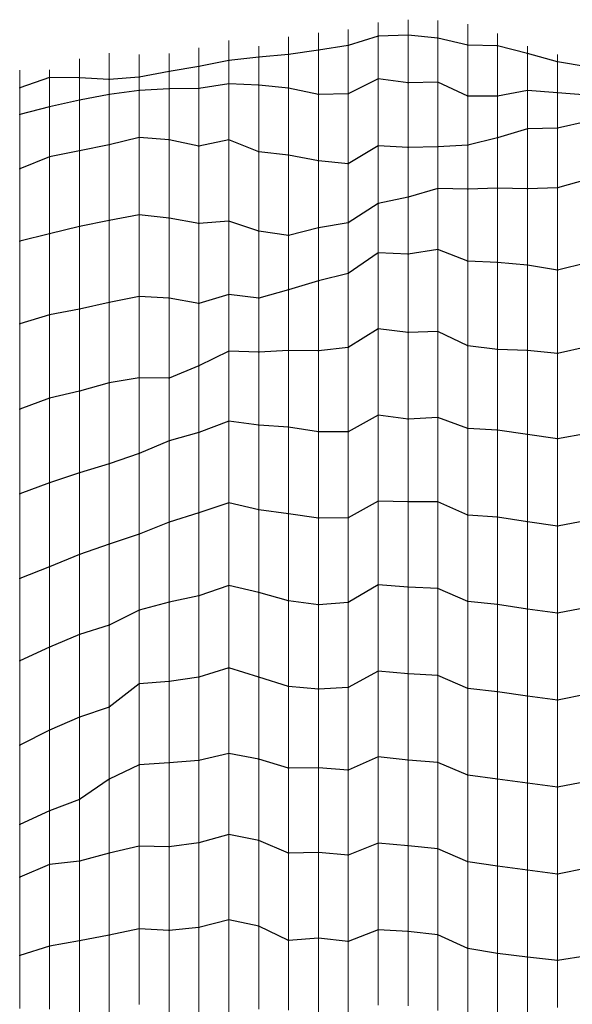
# Model space of a CAD drawing. Extents: x -2 to 194, y -30 to 73.
# Tile 2 of 4: x -2 to 16, y -3 to 30. Entities that reach past the tile are written whole.
import ezdxf

# ---------------------------------------------------------------- set-up
doc = ezdxf.new("R2010")
doc.units = 0
doc.header["$LTSCALE"] = 1.400842
doc.layers.add('1', color=7, linetype='CONTINUOUS')
doc.layers.add('poly', color=5, linetype='CONTINUOUS')

msp = doc.modelspace()

# ---------------------------------------------------------------- linework, layer by layer
at = {"layer": '1', "linetype": 'Continuous', "lineweight": 0}
for points in [[(11, -2.997, 1.344), (11, -1.989, 1.246), (11, -0.985, 1.241), (11, 0.017, 1.141), (11, 1.02, 1.038), (11, 1.996, 0.765), (11, 2.988, 0.6), (11, 3.967, 0.388), (11, 4.96, 0.219), (11, 5.949, 0.063), (11, 6.941, -0.099), (11, 7.937, -0.241), (11, 8.938, -0.366), (11, 9.939, -0.489), (11, 10.94, -0.6), (11, 11.936, -0.752), (11, 12.927, -0.934), (11, 13.907, -1.16), (11, 14.882, -1.408), (11, 15.807, -1.816), (11, 16.771, -2.12), (11, 17.807, -2.153), (11, 18.819, -2.212), (11, 19.822, -2.329), (11, 20.795, -2.62), (11, 21.707, -3.064), (11, 22.48, -3.766), (11, 23.195, -4.466), (11, 23.856, -5.22), (11, 24.311, -6.149), (11, 24.834, -7.005), (11, 25.463, -7.791), (11, 26.23, -8.456), (11, 27.01, -9.089), (11, 27.719, -9.799), (11, 28.42, -10.51), (11, 28.977, -11.364), (11, 29.451, -12.248), (11, 29.678, -13.26), (11, 29.891, -14.237), (11, 29.995, -15.239)], [(9, -3.865, 1.905), (9, -2.842, 1.866), (9, -1.845, 1.649), (9, -0.863, 1.455), (9, 0.146, 1.374), (9, 1.161, 1.536), (9, 2.185, 1.444), (9, 3.178, 1.338), (9, 4.158, 1.092), (9, 5.127, 0.868), (9, 6.089, 0.571), (9, 7.028, 0.209), (9, 8.001, -0.038), (9, 8.991, -0.216), (9, 9.97, -0.446), (9, 10.962, -0.616), (9, 11.909, -0.989), (9, 12.981, -1.001), (9, 13.984, -1.035), (9, 14.984, -1.179), (9, 15.977, -1.353), (9, 16.957, -1.581), (9, 17.932, -1.835), (9, 18.908, -2.045), (9, 19.84, -2.453), (9, 20.758, -2.86), (9, 21.538, -3.566), (9, 22.34, -4.174), (9, 22.905, -5.083), (9, 23.287, -6.023), (9, 24.164, -6.747), (9, 24.802, -7.544), (9, 25.524, -8.25), (9, 26.246, -8.943), (9, 27.23, -9.365), (9, 28.07, -9.945), (9, 28.657, -10.86), (9, 29.103, -11.765), (9, 29.357, -12.757), (9, 29.479, -13.759), (9, 29.666, -14.745)], [(10, -2.975, 1.701), (10, -1.973, 1.479), (10, -0.937, 1.501), (10, 0.064, 1.376), (10, 1.065, 1.248), (10, 2.056, 1.072), (10, 3.049, 0.911), (10, 4.042, 0.757), (10, 5.042, 0.624), (10, 6.02, 0.394), (10, 7.002, 0.168), (10, 7.992, -0.011), (10, 8.991, -0.138), (10, 9.986, -0.294), (10, 10.981, -0.446), (10, 11.949, -0.727), (10, 12.912, -0.979), (10, 13.859, -1.305), (10, 14.821, -1.575), (10, 15.86, -1.566), (10, 16.858, -1.779), (10, 17.854, -1.917), (10, 18.844, -2.109), (10, 19.839, -2.256), (10, 20.8, -2.587), (10, 21.689, -3.086), (10, 22.443, -3.791), (10, 23.036, -4.625), (10, 23.547, -5.491), (10, 24.076, -6.343), (10, 24.753, -7.1), (10, 25.407, -7.858), (10, 26.211, -8.486), (10, 26.915, -9.212), (10, 27.828, -9.72), (10, 28.482, -10.609), (10, 28.962, -11.498), (10, 29.422, -12.389), (10, 29.584, -13.43), (10, 29.747, -14.417), (10, 29.899, -15.409)], [(11.999, -3.157, 1.09), (11.999, -2.144, 1.03), (11.999, -1.148, 0.911), (11.999, -0.146, 0.79), (11.999, 0.84, 0.584), (11.999, 1.827, 0.388), (11.999, 2.812, 0.178), (11.999, 3.808, 0.037), (11.999, 4.807, -0.108), (11.999, 5.805, -0.245), (11.999, 6.806, -0.378), (11.999, 7.808, -0.48), (11.999, 8.809, -0.6), (11.999, 9.81, -0.713), (11.999, 10.811, -0.835), (11.999, 11.806, -0.99), (11.999, 12.803, -1.134), (11.999, 13.803, -1.249), (11.999, 14.795, -1.431), (11.999, 15.774, -1.656), (11.999, 16.712, -2.037), (11.999, 17.665, -2.342), (11.999, 18.695, -2.403), (11.999, 19.702, -2.483), (11.999, 20.688, -2.71), (11.999, 21.617, -3.124), (11.999, 22.526, -3.542), (11.999, 23.342, -4.156), (11.999, 23.974, -4.977), (11.999, 24.56, -5.79), (11.999, 24.918, -6.763), (11.999, 25.376, -7.665), (11.999, 26.13, -8.402), (11.999, 26.8, -9.155), (11.999, 27.722, -9.673), (11.999, 28.343, -10.609), (11.999, 28.82, -11.492), (11.999, 29.34, -12.35), (11.999, 29.685, -13.311), (11.999, 29.802, -14.335), (11.999, 29.973, -15.323)], [(13, -3.585, 0.552), (13, -2.592, 0.643), (13, -1.574, 0.519), (13, -0.585, 0.355), (13, 0.409, 0.208), (13, 1.408, 0.078), (13, 2.403, -0.082), (13, 3.404, -0.206), (13, 4.404, -0.33), (13, 5.407, -0.445), (13, 6.403, -0.593), (13, 7.4, -0.741), (13, 8.402, -0.855), (13, 9.397, -1.006), (13, 10.403, -1.072), (13, 11.401, -1.221), (13, 12.407, -1.298), (13, 13.398, -1.479), (13, 14.398, -1.593), (13, 15.396, -1.728), (13, 16.386, -1.921), (13, 17.349, -2.22), (13, 18.251, -2.688), (13, 19.32, -2.81), (13, 20.33, -2.844), (13, 21.32, -3.132), (13, 22.248, -3.523), (13, 23.136, -3.995), (13, 23.949, -4.592), (13, 24.653, -5.32), (13, 25.124, -6.252), (13, 25.585, -7.139), (13, 26.094, -8.004), (13, 26.752, -8.779), (13, 27.225, -9.69), (13, 27.987, -10.422), (13, 28.638, -11.189), (13, 29.106, -12.104), (13, 29.373, -13.092), (13, 29.725, -14.04), (13, 29.848, -15.06)], [(7, -3.142, 1.909), (7, -2.153, 1.761), (7, -1.164, 1.572), (7, -0.164, 1.446), (7, 0.858, 1.554), (7, 1.864, 1.577), (7, 2.866, 1.464), (7, 3.855, 1.308), (7, 4.813, 0.968), (7, 5.723, 0.542), (7, 6.611, 0.082), (7, 7.701, 0.023), (7, 8.706, -0.06), (7, 9.681, -0.373), (7, 10.691, -0.515), (7, 11.68, -0.71), (7, 12.69, -0.76), (7, 13.697, -0.778), (7, 14.701, -0.868), (7, 15.695, -1.041), (7, 16.681, -1.239), (7, 17.626, -1.601), (7, 18.471, -2.197), (7, 19.3, -2.758), (7, 20.041, -3.442), (7, 20.757, -4.145), (7, 21.205, -5.118), (7, 22.085, -5.815), (7, 22.642, -6.724), (7, 23.993, -7.075), (7, 24.876, -7.656), (7, 25.849, -8.005), (7, 26.661, -8.696), (7, 27.452, -9.31), (7, 28.053, -10.171), (7, 28.472, -11.099), (7, 28.735, -12.08), (7, 29.054, -13.036), (7, 28.982, -14.115), (7, 29.427, -15.161)], [(8, -3.661, 1.975), (8, -2.66, 1.835), (8, -1.672, 1.675), (8, -0.69, 1.458), (8, 0.321, 1.379), (8, 1.351, 1.679), (8, 2.403, 1.635), (8, 3.402, 1.445), (8, 4.374, 1.188), (8, 5.325, 0.867), (8, 6.283, 0.555), (8, 7.128, -0.072), (8, 8.263, -0.228), (8, 9.232, -0.517), (8, 10.189, -0.791), (8, 11.194, -0.917), (8, 12.214, -0.84), (8, 13.221, -0.838), (8, 14.218, -0.867), (8, 15.222, -0.977), (8, 16.213, -1.168), (8, 17.19, -1.407), (8, 18.149, -1.718), (8, 19.025, -2.252), (8, 19.886, -2.759), (8, 20.739, -3.284), (8, 21.433, -4.067), (8, 22.023, -4.882), (8, 22.512, -5.761), (8, 23.418, -6.405), (8, 24.182, -7.06), (8, 24.912, -7.75), (8, 25.761, -8.315), (8, 26.533, -8.964), (8, 27.287, -9.622), (8, 27.948, -10.387), (8, 28.467, -11.264), (8, 28.943, -12.144), (8, 29.112, -13.188), (8, 29.19, -14.192), (8, 29.557, -15.167)], [(14, -3.883, -0.029), (14, -2.874, -0.188), (14, -1.864, -0.218), (14, -0.869, -0.461), (14, 0.154, -0.503), (14, 1.162, -0.542), (14, 2.16, -0.749), (14, 3.168, -0.817), (14, 4.181, -0.809), (14, 5.179, -0.981), (14, 6.183, -1.007), (14, 7.186, -1.119), (14, 8.193, -1.177), (14, 9.188, -1.342), (14, 10.201, -1.344), (14, 11.201, -1.456), (14, 12.199, -1.592), (14, 13.204, -1.674), (14, 14.201, -1.807), (14, 15.201, -1.94), (14, 16.196, -2.106), (14, 17.176, -2.331), (14, 18.128, -2.663), (14, 18.992, -3.208), (14, 20.158, -3.239), (14, 21.162, -3.28), (14, 22.155, -3.53), (14, 23.069, -4.002), (14, 23.919, -4.533), (14, 24.651, -5.246), (14, 25.156, -6.159), (14, 25.776, -6.958), (14, 26.337, -7.791), (14, 26.927, -8.599), (14, 27.206, -9.63), (14, 27.976, -10.457), (14, 28.561, -11.281), (14, 29.093, -12.13), (14, 29.301, -13.179), (14, 29.421, -14.176), (14, 29.534, -15.171)], [(4, -3.613, 1.384), (4, -2.62, 1.259), (4, -1.62, 1.137), (4, -0.621, 1.01), (4, 0.385, 0.933), (4, 1.382, 0.808), (4, 2.385, 0.712), (4, 3.388, 0.632), (4, 4.358, 0.249), (4, 5.377, 0.095), (4, 6.339, -0.226), (4, 7.373, -0.304), (4, 8.382, -0.248), (4, 9.4, -0.565), (4, 10.343, -0.894), (4, 11.294, -1.207), (4, 12.261, -1.461), (4, 13.249, -1.618), (4, 14.251, -1.712), (4, 15.255, -1.791), (4, 16.217, -2.354), (4, 17.062, -2.896), (4, 17.81, -3.579), (4, 18.58, -4.22), (4, 19.341, -4.873), (4, 19.92, -5.737), (4, 21.295, -5.982), (4, 22.247, -6.349), (4, 23.164, -6.751), (4, 24.274, -6.709), (4, 25.297, -7.246), (4, 26.098, -7.874), (4, 26.897, -8.475), (4, 27.547, -9.276), (4, 27.949, -10.238), (4, 28.173, -11.231), (4, 28.413, -12.201), (4, 28.536, -13.202), (4, 28.743, -14.184), (4, 29.054, -15.139)], [(5, -3.902, 1.6), (5, -2.902, 1.499), (5, -1.907, 1.401), (5, -0.915, 1.291), (5, 0.086, 1.164), (5, 1.093, 1.108), (5, 2.095, 1.009), (5, 3.097, 0.892), (5, 4.065, 0.576), (5, 4.973, 0.137), (5, 6.017, -0.014), (5, 7.036, 0), (5, 8.036, 0.097), (5, 9.047, 0.024), (5, 10.034, -0.223), (5, 10.971, -0.59), (5, 11.876, -1.014), (5, 12.943, -1.103), (5, 13.932, -1.301), (5, 14.966, -1.217), (5, 15.994, -1.53), (5, 16.888, -2.037), (5, 17.734, -2.572), (5, 18.53, -3.185), (5, 19.281, -3.849), (5, 19.795, -4.783), (5, 20.658, -5.452), (5, 21.371, -6.165), (5, 22.472, -6.485), (5, 23.345, -7.05), (5, 24.462, -7.166), (5, 25.423, -7.571), (5, 26.347, -7.948), (5, 27.101, -8.745), (5, 27.668, -9.583), (5, 28.168, -10.455), (5, 28.496, -11.418), (5, 28.596, -12.44), (5, 28.77, -13.43), (5, 29.133, -14.386), (5, 29.298, -15.396)], [(6, -3.107, 1.787), (6, -2.117, 1.65), (6, -1.112, 1.564), (6, -0.115, 1.424), (6, 0.897, 1.414), (6, 1.899, 1.308), (6, 2.903, 1.226), (6, 3.882, 0.945), (6, 4.869, 0.76), (6, 5.76, 0.069), (6, 7.112, 0.17), (6, 8.118, 0.135), (6, 9.124, 0.058), (6, 10.108, -0.195), (6, 11.081, -0.407), (6, 12.009, -0.837), (6, 13.121, -0.816), (6, 14.122, -0.955), (6, 15.107, -1.122), (6, 16.087, -1.344), (6, 17.054, -1.624), (6, 17.929, -2.19), (6, 18.72, -2.816), (6, 19.575, -3.353), (6, 20.185, -4.266), (6, 20.711, -5.117), (6, 21.458, -5.833), (6, 22.176, -6.537), (6, 23.244, -6.879), (6, 24.162, -7.301), (6, 25.131, -7.588), (6, 26.009, -8.13), (6, 26.815, -8.728), (6, 27.62, -9.328), (6, 28.181, -10.252), (6, 28.529, -11.212), (6, 28.715, -12.213), (6, 28.884, -13.198), (6, 29.011, -14.195), (6, 29.112, -15.191)], [(15, -3.794, -1.158), (15, -2.805, -1.306), (15, -1.787, -1.277), (15, -0.785, -1.447), (15, 0.195, -1.619), (15, 1.217, -1.561), (15, 2.223, -1.682), (15, 3.223, -1.756), (15, 4.242, -1.597), (15, 5.279, -1.772), (15, 6.314, -1.673), (15, 7.326, -1.769), (15, 8.322, -1.848), (15, 9.316, -2.02), (15, 10.348, -1.855), (15, 11.367, -1.917), (15, 12.375, -1.897), (15, 13.376, -2.008), (15, 14.379, -2.092), (15, 15.376, -2.24), (15, 16.376, -2.364), (15, 17.358, -2.596), (15, 18.327, -2.874), (15, 19.258, -3.258), (15, 20.229, -3.519), (15, 21.252, -3.534), (15, 22.252, -3.831), (15, 23.16, -4.293), (15, 23.992, -4.861), (15, 24.799, -5.447), (15, 25.518, -6.151), (15, 26.195, -6.886), (15, 26.641, -7.835), (15, 27.124, -8.711), (15, 27.5, -9.644), (15, 28.02, -10.512), (15, 28.586, -11.342), (15, 28.853, -12.371), (15, 29.002, -13.371), (15, 29.003, -14.383), (15, 29.107, -15.383)], [(0, -3.347, 1.015), (0, -2.409, 0.656), (0, -1.571, 0.042), (0, -0.345, 0.009), (0, 0.649, -0.253), (0, 1.582, -0.61), (0, 2.449, -1.149), (0, 3.019, -2.131), (0, 4.187, -2.611), (0, 5.201, -2.771), (0, 6.191, -2.938), (0, 7.18, -3.105), (0, 8.171, -3.25), (0, 9.168, -3.394), (0, 10.12, -3.782), (0, 11.143, -3.927), (0, 12.1, -4.291), (0, 13.028, -4.665), (0, 14.151, -4.576), (0, 15.155, -4.584), (0, 16.153, -4.958), (0, 17.182, -5.072), (0, 18.178, -5.221), (0, 19.159, -5.445), (0, 20.137, -5.682), (0, 21.114, -5.917), (0, 22.137, -5.938), (0, 23.134, -6.174), (0, 24.058, -6.623), (0, 25.007, -6.962), (0, 25.864, -7.526), (0, 26.577, -8.264), (0, 27.139, -9.112), (0, 27.512, -10.068), (0, 27.768, -11.043), (0, 28.018, -12.016), (0, 28.149, -13.017), (0, 28.289, -14.007), (0, 28.687, -14.96)], [(1, -3.385, 0.991), (1, -2.431, 0.709), (1, -1.508, 0.309), (1, -0.544, 0.021), (1, 0.441, -0.189), (1, 1.431, -0.374), (1, 2.4, -0.636), (1, 3.377, -0.855), (1, 4.289, -1.351), (1, 4.985, -2.169), (1, 6.181, -2.469), (1, 7.079, -3.009), (1, 8.28, -2.97), (1, 9.285, -3.191), (1, 10.242, -3.494), (1, 11.325, -3.398), (1, 12.359, -3.726), (1, 13.268, -4.174), (1, 14.292, -4.371), (1, 15.321, -4.305), (1, 16.34, -4.604), (1, 17.311, -4.841), (1, 18.265, -5.158), (1, 19.199, -5.532), (1, 20.225, -5.679), (1, 21.211, -5.862), (1, 22.193, -6.073), (1, 23.181, -6.27), (1, 24.106, -6.736), (1, 25.088, -7.01), (1, 25.968, -7.569), (1, 26.659, -8.354), (1, 27.257, -9.16), (1, 27.678, -10.096), (1, 27.96, -11.064), (1, 27.921, -12.117), (1, 28.223, -13.141), (1, 28.605, -14.069), (1, 28.878, -15.038)], [(2, -2.953, 0.894), (2, -1.971, 0.69), (2, -0.99, 0.502), (2, -0.01, 0.282), (2, 0.974, 0.072), (2, 1.959, -0.131), (2, 2.946, -0.322), (2, 3.968, -0.316), (2, 4.968, -0.723), (2, 5.871, -1.158), (2, 6.98, -1.164), (2, 7.979, -1.416), (2, 8.986, -1.522), (2, 9.931, -2.142), (2, 10.605, -2.94), (2, 11.684, -3.34), (2, 12.797, -3.212), (2, 13.826, -3.415), (2, 14.816, -3.567), (2, 15.745, -4.103), (2, 16.561, -4.693), (2, 17.61, -4.943), (2, 18.557, -5.282), (2, 19.587, -5.362), (2, 20.56, -5.738), (2, 21.543, -5.975), (2, 22.539, -6.122), (2, 23.499, -6.467), (2, 24.46, -6.731), (2, 25.396, -7.096), (2, 26.247, -7.672), (2, 26.898, -8.496), (2, 27.424, -9.354), (2, 27.81, -10.291), (2, 28.086, -11.257), (2, 27.991, -12.323), (2, 28.324, -13.354), (2, 28.546, -14.337), (2, 28.83, -15.3)], [(3, -3.479, 1.207), (3, -2.503, 1.005), (3, -1.507, 0.857), (3, -0.502, 0.755), (3, 0.486, 0.559), (3, 1.485, 0.421), (3, 2.487, 0.314), (3, 3.479, 0.142), (3, 4.488, 0.115), (3, 5.486, -0.075), (3, 6.423, -0.48), (3, 7.427, -0.685), (3, 8.435, -0.754), (3, 9.411, -1.137), (3, 10.315, -1.569), (3, 11.276, -1.876), (3, 12.168, -2.361), (3, 13.319, -2.341), (3, 14.32, -2.429), (3, 15.311, -2.617), (3, 16.228, -3.143), (3, 16.891, -4.001), (3, 17.695, -4.646), (3, 18.606, -5.109), (3, 19.569, -5.422), (3, 20.552, -5.65), (3, 21.483, -6.06), (3, 22.484, -6.274), (3, 23.435, -6.617), (3, 24.478, -6.687), (3, 25.454, -7.062), (3, 26.281, -7.701), (3, 26.973, -8.439), (3, 27.55, -9.271), (3, 27.876, -10.265), (3, 28.147, -11.228), (3, 28.222, -12.246), (3, 28.407, -13.236), (3, 28.698, -14.201), (3, 28.862, -15.197)], [(16, -3.056, -2.456), (16, -2.066, -2.623), (16, -1.075, -2.703), (16, -0.057, -2.53), (16, 0.997, -2.76), (16, 2.037, -2.71), (16, 3.041, -2.652), (16, 4.048, -2.742), (16, 5.051, -2.728), (16, 6.043, -2.573), (16, 7.05, -2.524), (16, 8.057, -2.643), (16, 9.075, -2.603), (16, 10.069, -2.464), (16, 11.076, -2.416), (16, 12.078, -2.337), (16, 13.09, -2.484), (16, 14.11, -2.452), (16, 15.115, -2.494), (16, 16.119, -2.616), (16, 17.114, -2.774), (16, 18.094, -3.01), (16, 19.066, -3.274), (16, 19.984, -3.7), (16, 21.004, -3.888), (16, 21.971, -4.158), (16, 22.929, -4.458), (16, 23.905, -4.71), (16, 24.799, -5.236), (16, 25.541, -5.95), (16, 26.186, -6.72), (16, 26.66, -7.628), (16, 27.123, -8.512), (16, 27.455, -9.465), (16, 27.788, -10.409), (16, 28.284, -11.301), (16, 28.578, -12.281), (16, 28.649, -13.305), (16, 28.83, -14.296), (16, 28.645, -15.347)], [(-2, -3.091, 1.016), (-2, -2.158, 0.649), (-2, -1.174, 0.418), (-2, -0.202, 0.162), (-2, 0.728, -0.23), (-2, 1.564, -0.825), (-2, 2.27, -1.556), (-2, 2.636, -2.593), (-2, 3.864, -2.888), (-2, 4.839, -3.114), (-2, 5.734, -3.686), (-2, 6.788, -3.899), (-2, 7.763, -4.144), (-2, 8.777, -4.213), (-2, 9.775, -4.358), (-2, 10.716, -4.819), (-2, 11.81, -4.867), (-2, 12.803, -5.109), (-2, 13.812, -5.195), (-2, 14.818, -5.178), (-2, 15.819, -5.25), (-2, 16.845, -4.975), (-2, 17.877, -4.97), (-2, 18.876, -5.067), (-2, 19.876, -5.204), (-2, 20.845, -5.498), (-2, 21.858, -5.617), (-2, 22.816, -6.023), (-2, 23.649, -6.623), (-2, 24.561, -7.071), (-2, 25.347, -7.73), (-2, 26.071, -8.423), (-2, 26.697, -9.218), (-2, 27.019, -10.24), (-2, 27.25, -11.214), (-2, 27.629, -12.152), (-2, 28.058, -13.057), (-2, 28.159, -14.116), (-2, 28.31, -15.107)], [(-1, -3.116, 0.986), (-1, -2.17, 0.646), (-1, -1.295, 0.123), (-1, -0.219, -0.028), (-1, 0.766, -0.249), (-1, 1.7, -0.64), (-1, 2.522, -1.278), (-1, 2.936, -2.377), (-1, 4.103, -3.009), (-1, 5.047, -3.363), (-1, 6.104, -3.388), (-1, 7.11, -3.495), (-1, 8.078, -3.836), (-1, 9.127, -3.879), (-1, 10.111, -4.325), (-1, 11.13, -4.502), (-1, 12.074, -4.89), (-1, 13.143, -4.928), (-1, 14.142, -5.075), (-1, 15.15, -5.117), (-1, 16.159, -5.023), (-1, 17.152, -4.872), (-1, 18.169, -4.903), (-1, 19.167, -5.11), (-1, 20.14, -5.341), (-1, 21.07, -5.745), (-1, 22.051, -6.002), (-1, 23.019, -6.257), (-1, 23.991, -6.489), (-1, 24.916, -6.91), (-1, 25.723, -7.554), (-1, 26.41, -8.297), (-1, 26.921, -9.188), (-1, 27.316, -10.116), (-1, 27.564, -11.098), (-1, 28.024, -12.013), (-1, 28.193, -13.047), (-1, 28.27, -14.049), (-1, 28.315, -15.05)]]:
    msp.add_polyline3d(points, dxfattribs=at)
at = {"layer": 'poly'}
for points in [[(17, 28.413, -12.914), (16, 28.59, -12.455), (15, 28.867, -12.462), (14, 29.119, -12.264), (13, 29.141, -12.234), (11.999, 29.382, -12.466), (11, 29.479, -12.372), (10, 29.442, -12.518), (9, 29.136, -11.892), (8, 28.974, -12.335), (7, 28.828, -12.36), (6, 28.736, -12.336), (5, 28.627, -12.616), (4, 28.434, -12.371), (3, 28.257, -12.433), (2, 28.074, -12.578), (1, 27.998, -12.38), (0, 28.048, -12.244), (-1, 28.057, -12.218), (-2, 27.713, -12.328)], [(17, 27.466, -10.152), (16, 27.553, -9.741), (15, 27.621, -9.846), (14, 27.438, -9.88), (13, 27.44, -9.897), (11.999, 27.9, -9.942), (11, 27.882, -9.963), (10, 28.018, -9.978), (9, 27.512, -9.559), (8, 27.49, -9.857), (7, 27.709, -9.678), (6, 27.809, -9.64), (5, 27.845, -9.892), (4, 27.696, -9.633), (3, 27.682, -9.674), (2, 27.626, -9.844), (1, 27.487, -9.671), (0, 27.305, -9.539), (-1, 27.08, -9.563), (-2, 26.82, -9.607)], [(17, 26.588, -7.365), (16, 26.37, -7.073), (15, 26.346, -7.207), (14, 26.042, -7.353), (13, 25.797, -7.499), (11.999, 25.742, -8.023), (11, 25.718, -8.012), (10, 25.778, -8.148), (9, 25.172, -7.906), (8, 25.268, -7.986), (7, 25.46, -7.865), (6, 25.576, -7.863), (5, 25.971, -7.794), (4, 25.763, -7.61), (3, 25.975, -7.465), (2, 26.049, -7.538), (1, 25.805, -7.465), (0, 25.605, -7.356), (-1, 25.411, -7.304), (-2, 25.002, -7.441)], [(17, 24.646, -5.231), (16, 24.373, -4.985), (15, 24.333, -5.108), (14, 24.359, -4.962), (13, 24.33, -4.986), (11.999, 24.343, -5.489), (11, 24.06, -5.637), (10, 23.845, -5.969), (9, 23.201, -5.81), (8, 23.031, -6.13), (7, 22.78, -6.76), (6, 22.924, -6.777), (5, 23.249, -6.988), (4, 23.177, -6.75), (3, 23.356, -6.588), (2, 23.464, -6.455), (1, 23.273, -6.316), (0, 23.075, -6.16), (-1, 22.828, -6.206), (-2, 22.583, -5.924)], [(17, 21.861, -4.314), (16, 21.614, -4.058), (15, 21.783, -3.692), (14, 21.872, -3.459), (13, 21.911, -3.381), (11.999, 22.306, -3.441), (11, 22.147, -3.464), (10, 22.199, -3.563), (9, 21.506, -3.537), (8, 21.258, -3.869), (7, 20.955, -4.574), (6, 20.683, -5.07), (5, 20.805, -5.599), (4, 20.497, -5.84), (3, 20.674, -5.704), (2, 20.73, -5.779), (1, 20.534, -5.736), (0, 20.313, -5.724), (-1, 20.125, -5.337), (-2, 19.824, -5.197)], [(17, 19.047, -3.471), (16, 18.831, -3.21), (15, 18.931, -3.123), (14, 18.963, -3.189), (13, 19.078, -2.782), (11.999, 19.559, -2.471), (11, 19.531, -2.295), (10, 19.649, -2.227), (9, 19.022, -2.095), (8, 18.914, -2.184), (7, 18.931, -2.508), (6, 18.867, -2.908), (5, 18.902, -3.514), (4, 18.414, -4.082), (3, 18.001, -4.801), (2, 18.015, -5.088), (1, 17.842, -5.017), (0, 17.567, -5.129), (-1, 17.327, -4.877), (-2, 16.966, -4.974)], [(17, 16.154, -2.931), (16, 15.973, -2.598), (15, 16.113, -2.331), (14, 16.257, -2.12), (13, 16.317, -1.908), (11.999, 16.683, -2.025), (11, 16.628, -2.075), (10, 16.761, -1.758), (9, 16.202, -1.405), (8, 16.211, -1.167), (7, 16.358, -1.174), (6, 16.424, -1.441), (5, 16.567, -1.854), (4, 16.181, -2.333), (3, 15.902, -2.955), (2, 15.476, -3.948), (1, 15.14, -4.317), (0, 14.834, -4.581), (-1, 14.498, -5.09), (-2, 14.133, -5.189)], [(17, 13.24, -2.871), (16, 13.054, -2.478), (15, 13.198, -1.988), (14, 13.351, -1.694), (13, 13.422, -1.482), (11.999, 13.865, -1.26), (11, 13.869, -1.151), (10, 13.891, -1.313), (9, 13.328, -1.012), (8, 13.322, -0.841), (7, 13.46, -0.773), (6, 13.601, -0.882), (5, 13.833, -1.281), (4, 13.49, -1.64), (3, 13.179, -2.343), (2, 12.783, -3.213), (1, 12.452, -3.771), (0, 12.099, -4.29), (-1, 11.694, -4.734), (-2, 11.294, -4.844)], [(17, 10.331, -3.046), (16, 10.143, -2.46), (15, 10.27, -1.867), (14, 10.432, -1.37), (13, 10.525, -1.09), (11.999, 10.963, -0.859), (11, 11.004, -0.609), (10, 11.088, -0.477), (9, 10.501, -0.536), (8, 10.418, -0.82), (7, 10.552, -0.495), (6, 10.826, -0.351), (5, 11.067, -0.634), (4, 10.721, -1.018), (3, 10.507, -1.63), (2, 10.238, -2.505), (1, 9.739, -3.334), (0, 9.42, -3.497), (-1, 9.005, -3.874), (-2, 8.54, -4.196)], [(17, 7.431, -3.466), (16, 7.233, -2.546), (15, 7.364, -1.772), (14, 7.51, -1.138), (13, 7.617, -0.765), (11.999, 8.053, -0.509), (11, 8.107, -0.262), (10, 8.196, -0.036), (9, 7.656, 0.05), (8, 7.594, -0.136), (7, 7.683, 0.024), (6, 7.998, 0.14), (5, 8.306, 0.078), (4, 8.001, -0.269), (3, 7.854, -0.714), (2, 7.778, -1.365), (1, 6.997, -2.96), (0, 6.658, -3.017), (-1, 6.223, -3.401), (-2, 5.724, -3.679)], [(17, 4.509, -3.721), (16, 4.321, -2.738), (15, 4.449, -1.631), (14, 4.588, -0.879), (13, 4.718, -0.366), (11.999, 5.144, -0.154), (11, 5.224, 0.177), (10, 5.331, 0.556), (9, 4.889, 0.923), (8, 4.962, 0.989), (7, 4.947, 0.906), (6, 5.255, 0.461), (5, 5.446, 0.069), (4, 5.214, 0.12), (3, 5.132, -0.007), (2, 5.065, -0.769), (1, 4.585, -1.698), (0, 3.902, -2.494), (-1, 3.522, -2.694), (-2, 3.066, -2.696)], [(17, 1.602, -3.575), (16, 1.401, -2.741), (15, 1.535, -1.599), (14, 1.669, -0.647), (13, 1.816, 0.013), (11.999, 2.25, 0.298), (11, 2.356, 0.705), (10, 2.441, 1.01), (9, 2.039, 1.458), (8, 2.134, 1.646), (7, 2.106, 1.55), (6, 2.536, 1.256), (5, 2.732, 0.935), (4, 2.455, 0.707), (3, 2.325, 0.331), (2, 2.34, -0.204), (1, 2.104, -0.556), (0, 1.837, -0.768), (-1, 1.727, -0.661), (-2, 1.308, -0.643)], [(17, -1.327, -3.566), (16, -1.484, -2.67), (15, -1.373, -1.347), (14, -1.245, -0.369), (13, -1.08, 0.438), (11.999, -0.628, 0.848), (11, -0.511, 1.194), (10, -0.453, 1.441), (9, -0.847, 1.454), (8, -0.732, 1.467), (7, -0.811, 1.528), (6, -0.335, 1.455), (5, -0.127, 1.192), (4, -0.375, 0.991), (3, -0.476, 0.75), (2, -0.426, 0.375), (1, -0.632, 0.047), (0, -0.829, 0.022), (-1, -1.001, 0.082), (-2, -1.316, 0.452)]]:
    msp.add_polyline3d(points, dxfattribs=at)
for p in [(10, 29.442, -12.518), (11, 29.479, -12.372), (11.999, 29.382, -12.466), (9, 29.136, -11.892), (13, 29.141, -12.234), (14, 29.119, -12.264), (6, 28.736, -12.336), (7, 28.828, -12.36), (8, 28.974, -12.335), (15, 28.867, -12.462), (4, 28.434, -12.371), (5, 28.627, -12.616), (16, 28.59, -12.455), (-1, 28.057, -12.218), (0, 28.048, -12.244), (2, 28.074, -12.578), (3, 28.257, -12.433), (10, 28.018, -9.978), (-2, 27.713, -12.328), (1, 27.998, -12.38), (3, 27.682, -9.674), (4, 27.696, -9.633), (5, 27.845, -9.892), (6, 27.809, -9.64), (7, 27.709, -9.678), (11, 27.882, -9.963), (11.999, 27.9, -9.942), (1, 27.487, -9.671), (2, 27.626, -9.844), (8, 27.49, -9.857), (9, 27.512, -9.559), (13, 27.44, -9.897), (14, 27.438, -9.88), (15, 27.621, -9.846), (16, 27.553, -9.741), (-1, 27.08, -9.563), (0, 27.305, -9.539), (-2, 26.82, -9.607), (16, 26.37, -7.073), (2, 26.049, -7.538), (14, 26.042, -7.353), (15, 26.346, -7.207), (1, 25.805, -7.465), (3, 25.975, -7.465), (4, 25.763, -7.61), (5, 25.971, -7.794), (10, 25.778, -8.148), (11, 25.718, -8.012), (11.999, 25.742, -8.023), (13, 25.797, -7.499), (-1, 25.411, -7.304), (0, 25.605, -7.356), (6, 25.576, -7.863), (7, 25.46, -7.865), (8, 25.268, -7.986), (9, 25.172, -7.906), (-2, 25.002, -7.441), (11, 24.06, -5.637), (11.999, 24.343, -5.489), (13, 24.33, -4.986), (14, 24.359, -4.962), (15, 24.333, -5.108), (16, 24.373, -4.985), (10, 23.845, -5.969), (2, 23.464, -6.455), (0, 23.075, -6.16), (1, 23.273, -6.316), (3, 23.356, -6.588), (4, 23.177, -6.75), (5, 23.249, -6.988), (9, 23.201, -5.81), (-1, 22.828, -6.206), (6, 22.924, -6.777), (7, 22.78, -6.76), (8, 23.031, -6.13), (-2, 22.583, -5.924), (10, 22.199, -3.563), (11, 22.147, -3.464), (11.999, 22.306, -3.441), (13, 21.911, -3.381), (14, 21.872, -3.459), (15, 21.783, -3.692), (9, 21.506, -3.537), (16, 21.614, -4.058), (8, 21.258, -3.869), (5, 20.805, -5.599), (7, 20.955, -4.574), (1, 20.534, -5.736), (2, 20.73, -5.779), (3, 20.674, -5.704), (4, 20.497, -5.84), (6, 20.683, -5.07), (-1, 20.125, -5.337), (0, 20.313, -5.724), (-2, 19.824, -5.197), (10, 19.649, -2.227), (11, 19.531, -2.295), (11.999, 19.559, -2.471), (5, 18.902, -3.514), (6, 18.867, -2.908), (7, 18.931, -2.508), (8, 18.914, -2.184), (9, 19.022, -2.095), (13, 19.078, -2.782), (14, 18.963, -3.189), (15, 18.931, -3.123), (16, 18.831, -3.21), (4, 18.414, -4.082), (1, 17.842, -5.017), (2, 18.015, -5.088), (3, 18.001, -4.801), (0, 17.567, -5.129), (-1, 17.327, -4.877), (-2, 16.966, -4.974), (5, 16.567, -1.854), (10, 16.761, -1.758), (11, 16.628, -2.075), (11.999, 16.683, -2.025), (4, 16.181, -2.333), (6, 16.424, -1.441), (7, 16.358, -1.174), (8, 16.211, -1.167), (9, 16.202, -1.405), (13, 16.317, -1.908), (14, 16.257, -2.12), (3, 15.902, -2.955), (15, 16.113, -2.331), (16, 15.973, -2.598), (2, 15.476, -3.948), (0, 14.834, -4.581), (1, 15.14, -4.317), (-1, 14.498, -5.09), (-2, 14.133, -5.189), (10, 13.891, -1.313), (11, 13.869, -1.151), (11.999, 13.865, -1.26), (5, 13.833, -1.281), (6, 13.601, -0.882), (3, 13.179, -2.343), (4, 13.49, -1.64), (7, 13.46, -0.773), (8, 13.322, -0.841), (9, 13.328, -1.012), (13, 13.422, -1.482), (14, 13.351, -1.694), (15, 13.198, -1.988), (16, 13.054, -2.478), (2, 12.783, -3.213), (1, 12.452, -3.771), (0, 12.099, -4.29), (-1, 11.694, -4.734), (-2, 11.294, -4.844), (5, 11.067, -0.634), (10, 11.088, -0.477), (11, 11.004, -0.609), (11.999, 10.963, -0.859), (4, 10.721, -1.018), (6, 10.826, -0.351), (7, 10.552, -0.495), (2, 10.238, -2.505), (3, 10.507, -1.63), (8, 10.418, -0.82), (9, 10.501, -0.536), (13, 10.525, -1.09), (14, 10.432, -1.37), (15, 10.27, -1.867), (16, 10.143, -2.46), (1, 9.739, -3.334), (0, 9.42, -3.497), (-1, 9.005, -3.874), (-2, 8.54, -4.196), (5, 8.306, 0.078), (4, 8.001, -0.269), (6, 7.998, 0.14), (10, 8.196, -0.036), (11, 8.107, -0.262), (11.999, 8.053, -0.509), (2, 7.778, -1.365), (3, 7.854, -0.714), (7, 7.683, 0.024), (8, 7.594, -0.136), (9, 7.656, 0.05), (13, 7.617, -0.765), (14, 7.51, -1.138), (15, 7.364, -1.772), (1, 6.997, -2.96), (16, 7.233, -2.546), (0, 6.658, -3.017), (-1, 6.223, -3.401), (-2, 5.724, -3.679), (5, 5.446, 0.069), (10, 5.331, 0.556), (2, 5.065, -0.769), (3, 5.132, -0.007), (4, 5.214, 0.12), (6, 5.255, 0.461), (7, 4.947, 0.906), (8, 4.962, 0.989), (11, 5.224, 0.177), (11.999, 5.144, -0.154), (9, 4.889, 0.923), (13, 4.718, -0.366), (1, 4.585, -1.698), (14, 4.588, -0.879), (15, 4.449, -1.631), (16, 4.321, -2.738), (0, 3.902, -2.494), (-1, 3.522, -2.694), (-2, 3.066, -2.696), (5, 2.732, 0.935), (2, 2.34, -0.204), (3, 2.325, 0.331), (4, 2.455, 0.707), (6, 2.536, 1.256), (10, 2.441, 1.01), (11, 2.356, 0.705), (1, 2.104, -0.556), (7, 2.106, 1.55), (8, 2.134, 1.646), (9, 2.039, 1.458), (11.999, 2.25, 0.298), (-1, 1.727, -0.661), (0, 1.837, -0.768), (13, 1.816, 0.013), (14, 1.669, -0.647), (15, 1.535, -1.599), (16, 1.401, -2.741), (-2, 1.308, -0.643), (5, -0.127, 1.192), (1, -0.632, 0.047), (2, -0.426, 0.375), (3, -0.476, 0.75), (4, -0.375, 0.991), (6, -0.335, 1.455), (10, -0.453, 1.441), (11, -0.511, 1.194), (11.999, -0.628, 0.848), (0, -0.829, 0.022), (7, -0.811, 1.528), (8, -0.732, 1.467), (9, -0.847, 1.454), (-2, -1.316, 0.452), (-1, -1.001, 0.082), (13, -1.08, 0.438), (14, -1.245, -0.369), (15, -1.373, -1.347), (16, -1.484, -2.67)]:
    msp.add_point(p, dxfattribs=at)

doc.saveas('drawing.dxf')
